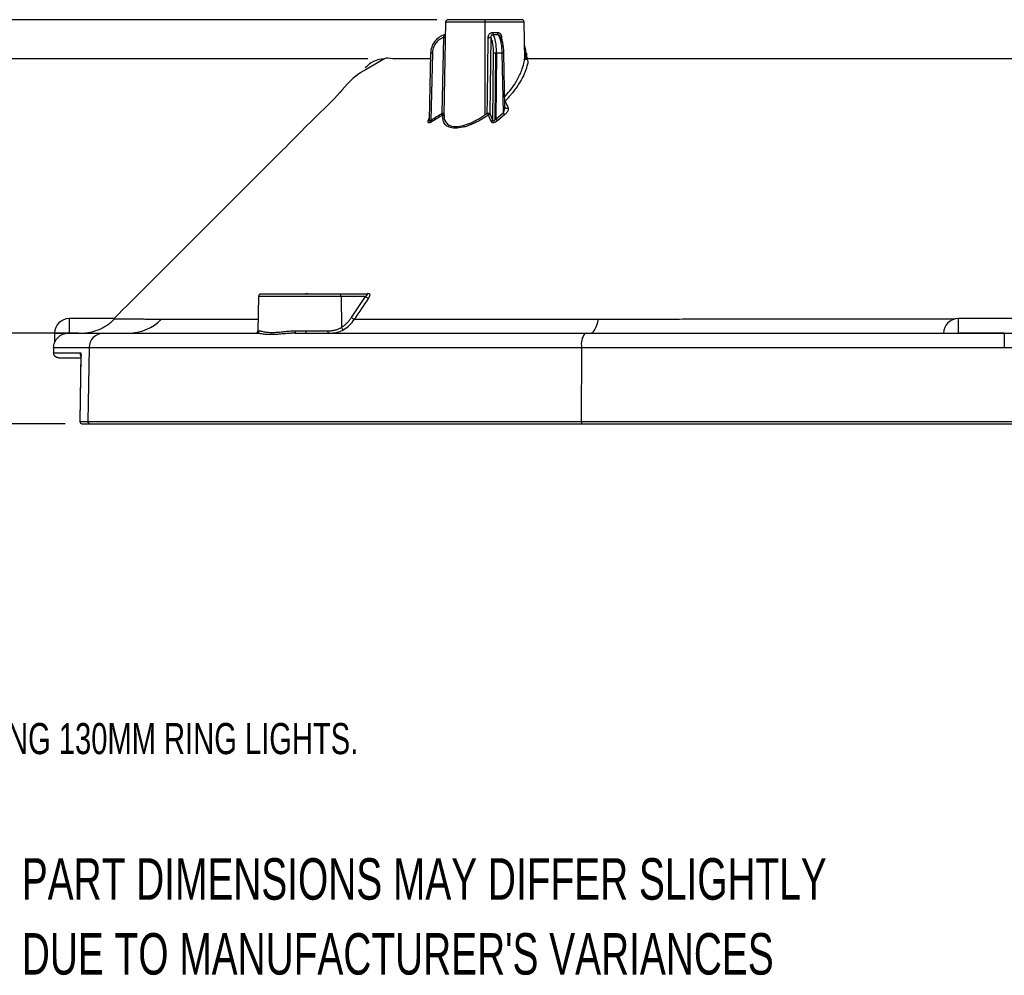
# Model space of a CAD drawing. Header units: millimetres. Extents: x 6 to 1356, y 6 to 988.
# Tile 2 of 23: x 275 to 526, y 37 to 281. Entities that reach past the tile are written whole.
import ezdxf

# ---------------------------------------------------------------- set-up
doc = ezdxf.new("R2010")
doc.units = ezdxf.units.MM
doc.header["$LTSCALE"] = 5
doc.layers.add('DIMENSIONS', color=140, linetype='Continuous', lineweight=25)
doc.layers.add('TEXT', color=140, linetype='Continuous', lineweight=25)
doc.styles.add('SLDTEXTSTYLE0', font='TXT', dxfattribs={"width": 0.7})
doc.dimstyles.new('SLDDIMSTYLE0', dxfattribs={"dimtxt": 10.790039, "dimasz": 16.51, "dimexe": 0, "dimexo": 0.0625, "dimgap": 2.69751, "dimtad": 0, "dimtih": 1, "dimtoh": 1, "dimlfac": 0.4, "dimrnd": 1e-09, "dimzin": 12, "dimdsep": 46, "dimtxsty": 'SLDTEXTSTYLE0', "dimsah": 1, "dimcen": 0.09, "dimadec": 0, "dimazin": 3, "dimtfac": 1, "dimtmove": 0, "dimatfit": 0, "dimfxl": 0, "dimfrac": 2, "dimtolj": 1, "dimtzin": 12, "dimarcsym": 0})
doc.dimstyles.new('SLDDIMSTYLE1', dxfattribs={"dimtxt": 10.790039, "dimasz": 16.51, "dimexe": 0, "dimexo": 0.0625, "dimgap": 2.69751, "dimtad": 0, "dimtih": 1, "dimtoh": 1, "dimlfac": 0.4, "dimrnd": 1e-09, "dimzin": 12, "dimdsep": 46, "dimtxsty": 'SLDTEXTSTYLE0', "dimsah": 1, "dimcen": 0.09, "dimadec": 0, "dimazin": 3, "dimtfac": 1, "dimtofl": 0, "dimtmove": 0, "dimatfit": 3, "dimfxl": 0, "dimfrac": 2, "dimtolj": 1, "dimtzin": 12, "dimarcsym": 0})

# ---------------------------------------------------------------- blocks, each defined once
blk = doc.blocks.new('SW_NOTE_0_2')
at = {"layer": 'TEXT', "color": 0, "char_height": 10.5833, "attachment_point": 1, "style": 'SLDTEXTSTYLE0'}
for s, insert in [('PART DIMENSIONS MAY DIFFER SLIGHTLY', (0, 13.64)), ("DUE TO MANUFACTURER'S VARIANCES", (0, -5.47))]:
    blk.add_mtext(s, dxfattribs=dict(at, insert=insert))
blk = doc.blocks.new('_D')
at = {"layer": 'DIMENSIONS'}
for p, q in [((260.31, 200.78), (260.31, 232.53)), ((290.04, 200.78), (244.43, 200.78)), ((286.68, 177.65), (244.43, 177.65)), ((260.31, 136.76), (260.31, 177.65)), ((190.38, 136.76), (186.76, 136.76)), ((186.76, 136.76), (186.76, 119.61)), ((222.45, 136.76), (226.07, 136.76)), ((226.07, 136.76), (226.07, 119.61)), ((241.9, 136.76), (260.31, 136.76)), ((186.76, 119.61), (190.38, 119.61)), ((226.07, 119.61), (222.45, 119.61))]:
    blk.add_line(p, q, dxfattribs=at)
for points in [[(260.31, 200.78), (262.85, 217.29), (257.77, 217.29)], [(260.31, 177.65), (257.77, 161.14), (262.85, 161.14)]]:
    blk.add_solid(points, dxfattribs=at)
at = {"layer": 'DIMENSIONS', "char_height": 10.583, "attachment_point": 1, "style": 'SLDTEXTSTYLE0'}
for s, insert in [('9.3', (194.87, 152.82)), ('0.36', (190.38, 133.25))]:
    blk.add_mtext(s, dxfattribs=dict(at, insert=insert))
blk = doc.blocks.new('_D_1')
at = {"layer": 'DIMENSIONS'}
for p, q in [((363.86, 270.78), (187.81, 270.78)), ((203.68, 270.78), (203.68, 243.79)), ((187.65, 224.23), (184.03, 224.23)), ((184.03, 224.23), (184.03, 207.08)), ((219.72, 224.23), (223.34, 224.23)), ((223.34, 224.23), (223.34, 207.08)), ((184.03, 207.08), (187.65, 207.08)), ((223.34, 207.08), (219.72, 207.08)), ((203.68, 177.65), (203.68, 204.66)), ((286.68, 177.65), (187.81, 177.65))]:
    blk.add_line(p, q, dxfattribs=at)
for points in [[(203.68, 270.78), (201.14, 254.27), (206.22, 254.27)], [(203.68, 177.65), (206.22, 194.16), (201.14, 194.16)]]:
    blk.add_solid(points, dxfattribs=at)
at = {"layer": 'DIMENSIONS', "char_height": 10.583, "attachment_point": 1, "style": 'SLDTEXTSTYLE0'}
for s, insert in [('37.3', (187.65, 240.28)), ('1.47', (187.65, 220.72))]:
    blk.add_mtext(s, dxfattribs=dict(at, insert=insert))
blk = doc.blocks.new('_D_2')
at = {"layer": 'DIMENSIONS'}
for p, q in [((381.42, 280.78), (127.81, 280.78)), ((143.68, 280.78), (143.68, 247.91)), ((127.65, 228.35), (124.03, 228.35)), ((124.03, 228.35), (124.03, 211.2)), ((159.72, 228.35), (163.34, 228.35)), ((163.34, 228.35), (163.34, 211.2)), ((124.03, 211.2), (127.65, 211.2)), ((163.34, 211.2), (159.72, 211.2)), ((143.68, 177.65), (143.68, 208.78)), ((286.68, 177.65), (127.81, 177.65))]:
    blk.add_line(p, q, dxfattribs=at)
for points in [[(143.68, 280.78), (141.14, 264.27), (146.22, 264.27)], [(143.68, 177.65), (146.22, 194.16), (141.14, 194.16)]]:
    blk.add_solid(points, dxfattribs=at)
at = {"layer": 'DIMENSIONS', "char_height": 10.583, "attachment_point": 1, "style": 'SLDTEXTSTYLE0'}
for s, insert in [('41.3', (127.65, 244.41)), ('1.62', (127.65, 224.84))]:
    blk.add_mtext(s, dxfattribs=dict(at, insert=insert))

msp = doc.modelspace()

# ---------------------------------------------------------------- linework, layer by layer
for p, q in [((383.695, 280.165), (383.282, 256.492)), ((393.705, 280.165), (383.695, 280.165)), ((393.705, 280.779), (393.705, 280.165)), ((393.705, 280.165), (393.705, 256.46)), ((403.716, 280.165), (393.705, 280.165)), ((403.881, 270.712), (403.716, 280.165)), ((382.844, 256.893), (383.202, 276.267)), ((395.212, 276.267), (394.958, 256.893)), ((397.991, 276.267), (398.005, 275.516)), ((379.857, 272.203), (379.493, 255.188)), ((380.32, 272.2), (379.956, 255.166)), ((395.701, 255.166), (395.911, 272.2)), ((396.304, 255.188), (396.514, 272.203)), ((396.676, 272.2), (396.469, 255.425)), ((398.047, 272.2), (398.372, 256.987)), ((398.803, 258.461), (398.51, 272.203)), ((403.869, 271.393), (404.215, 271.393)), ((404.195, 272.2), (404.378, 272.205)), ((404.215, 271.393), (404.195, 272.2)), ((404.398, 271.381), (404.378, 272.205)), ((367.963, 270.71), (363.451, 268.066)), ((403.815, 270.711), (403.825, 270.831)), ((383.323, 256.492), (383.342, 256.055)), ((396.469, 255.425), (398.372, 256.987)), ((398.799, 256.553), (396.9, 254.991)), ((398.813, 258.457), (398.811, 258.456)), ((379.262, 254.991), (379.504, 255.689)), ((335.989, 210.165), (335.835, 201.393)), ((357.013, 210.165), (335.989, 210.165)), ((356.551, 210.779), (336.613, 210.779)), ((363.622, 210.779), (356.551, 210.779)), ((357.013, 210.165), (357.116, 202.266)), ((363.272, 210.165), (357.013, 210.165)), ((359.681, 204.806), (363.272, 210.165)), ((287.705, 204.529), (287.705, 200.779)), ((299.292, 204.529), (287.705, 204.529)), ((514.455, 204.529), (514.455, 200.775)), ((537.955, 204.529), (514.455, 204.529)), ((335.835, 201.393), (336.128, 201.393)), ((345.41, 201.393), (348.071, 201.393)), ((348.071, 201.393), (348.071, 200.779)), ((348.071, 201.393), (353.679, 201.393)), ((283.955, 200.779), (287.455, 200.779)), ((283.955, 200.779), (283.955, 198.375)), ((296.392, 200.779), (335.518, 200.779)), ((345.275, 200.779), (419.239, 200.779)), ((419.239, 200.779), (513.022, 200.779)), ((514.455, 200.775), (526.205, 200.775)), ((526.205, 200.778), (526.205, 197.095)), ((283.705, 197.029), (283.705, 195.801)), ((283.706, 197.095), (292.741, 197.095)), ((292.741, 197.095), (292.421, 178.29)), ((292.741, 197.095), (418.386, 197.095)), ((418.386, 197.095), (418.311, 178.29)), ((418.386, 197.095), (526.205, 197.095)), ((526.205, 197.095), (634.025, 197.095)), ((283.705, 195.801), (290.685, 195.801)), ((283.705, 195.779), (290.676, 195.779)), ((290.66, 194.952), (290.384, 178.291)), ((290.685, 195.801), (290.396, 178.29)), ((290.685, 195.801), (290.737, 194.951)), ((290.384, 178.29), (290.382, 178.182)), ((290.395, 178.279), (292.421, 178.279)), ((290.396, 178.29), (292.421, 178.29)), ((292.421, 178.29), (418.311, 178.29)), ((292.421, 178.279), (418.311, 178.279)), ((418.311, 178.29), (634.1, 178.29)), ((418.311, 178.279), (634.1, 178.279))]:
    msp.add_line(p, q)
at = {"flags": 128}
for points in [[(420.68, 200.779), (420.961, 200.838), (421.24, 201.016), (421.513, 201.31), (421.779, 201.718), (422.034, 202.235), (422.276, 202.858), (422.503, 203.579), (422.712, 204.392)], [(353.965, 200.779), (353.91, 200.791), (353.857, 200.826), (353.808, 200.882), (353.765, 200.958), (353.729, 201.051), (353.702, 201.157), (353.685, 201.273), (353.679, 201.393)]]:
    msp.add_lwpolyline(points, dxfattribs=at)
for centre, radius, start, end in [((384.32, 280.154), 0.625, 90, 179), ((403.091, 280.154), 0.625, 1, 90), ((383.235, 277.51), 0.61, 286.21297, 311.72492), ((397.086, 277.416), 1.378, 175.91949, 200.92603), ((397.836, 277.435), 0.943, 175.17959, 212.80961), ((383.524, 292.689), 16.426, 268.87702, 270.35943), ((394.884, 291.275), 15.012, 268.74739, 271.25261), ((397.713, 288.587), 12.324, 269.67561, 271.28842), ((380.044, 263.82), 8.385, 88.11432, 91.27936), ((396.262, 260.1), 12.105, 88.80395, 91.66125), ((396.166, 243.845), 28.36, 88.96859, 89.29539), ((398.328, 262.826), 9.378, 88.88825, 91.71806), ((404.765, 271.323), 0.554, 172.69985, 258.77449), ((400.055, 258.215), 2.084, 216.09752, 232.90519), ((399.319, 258.762), 0.588, 208.62544, 303.85354), ((379.116, 255.386), 0.421, 290.33959, 334.27015), ((378.697, 254.391), 1.478, 13.3235, 31.62449), ((395.079, 255.294), 0.635, 297.50166, 348.31296), ((398.145, 256.657), 2.08, 216.31031, 233.23109), ((336.613, 210.154), 0.625, 90, 179), ((348.135, 211.204), 0.425, 271.97824, 324.74767), ((356.458, 210.228), 0.559, 353.56888, 80.40595), ((364.109, 210.744), 1.018, 214.67729, 264.84569), ((363.598, 211.133), 0.355, 273.75368, 330.57595), ((287.705, 200.779), 3.75, 90, 180), ((302.668, 212.776), 11.997, 270.13899, 315.6677), ((360.517, 205.385), 1.017, 214.67532, 264.86138), ((514.455, 200.779), 3.75, 90, 180), ((335.211, 201.404), 0.625, 270, 359), ((335.511, 201.396), 0.617, 270.68589, 359.70136), ((344.606, 201.249), 0.817, 324.89553, 10.15307), ((357.84, 202.433), 0.743, 192.98245, 261.50066), ((296.441, 197.08), 3.7, 90.75455, 179.76972), ((423.053, 197.955), 4.746, 143.47467, 190.44089), ((291.034, 178.279), 0.639, 179.02198, 180), ((291.014, 178.272), 0.618, 179.37042, 269.35627), ((293.063, 178.279), 0.642, 179.02625, 180), ((293.038, 178.271), 0.617, 179.24806, 269.22779), ((419.104, 178.131), 0.807, 169.41901, 216.22915), ((421.056, 178.279), 2.745, 179.77235, 180.00001)]:
    msp.add_arc(centre, radius, start, end)
for points, knots in [([(393.705, 280.779), (392.477, 280.779), (391.249, 280.779), (388.979, 280.779), (387.937, 280.779), (386.2, 280.779), (385.504, 280.779), (384.564, 280.779), (384.32, 280.779), (384.32, 280.779)], [0, 0, 0, 0, 0.25, 0.25, 0.5, 0.5, 0.75, 0.75, 1, 1, 1, 1]), ([(403.091, 280.779), (403.091, 280.779), (402.847, 280.779), (401.907, 280.779), (401.211, 280.779), (399.474, 280.779), (398.432, 280.779), (396.162, 280.779), (394.934, 280.779), (393.705, 280.779)], [0, 0, 0, 0, 0.25, 0.25, 0.5, 0.5, 0.75, 0.75, 1, 1, 1, 1]), ([(383.405, 276.924), (382.415, 276.633), (381.522, 276.009), (380.573, 274.739), (380.326, 274.27), (379.981, 273.259), (379.889, 272.737), (379.878, 272.2)], [0, 0, 0, 0, 0.5, 0.5, 0.75, 0.75, 1, 1, 1, 1]), ([(383.202, 276.267), (383.214, 276.309), (383.237, 276.393), (383.268, 276.516), (383.296, 276.63), (383.328, 276.761), (383.362, 276.895), (383.39, 276.914), (383.405, 276.924)], [0, 0, 0, 0, 0.1298219, 0.2572262, 0.3814831, 0.5016946, 0.7399516, 1, 1, 1, 1]), ([(383.579, 276.98), (383.554, 276.968), (383.502, 276.944), (383.423, 276.921), (383.383, 276.91)], [0, 0, 0, 0, 0.4895855, 1, 1, 1, 1]), ([(383.645, 276.988), (383.642, 276.991), (383.631, 277.005), (383.61, 276.993), (383.58, 276.98), (383.579, 276.98)], [0, 0, 0, 0, 0.25165764, 0.97995789, 1, 1, 1, 1]), ([(394.556, 276.267), (394.558, 276.32), (394.563, 276.426), (394.592, 276.583), (394.646, 276.76), (394.736, 276.951), (394.876, 277.142), (395.05, 277.302), (395.255, 277.421), (395.478, 277.501), (395.634, 277.51), (395.711, 277.514)], [0, 0, 0, 0, 0.0843829, 0.1676663, 0.2509454, 0.3767821, 0.5000004, 0.624534, 0.7497022, 0.8758287, 1, 1, 1, 1]), ([(395.798, 276.924), (395.763, 276.923), (395.693, 276.92), (395.591, 276.893), (395.499, 276.85), (395.42, 276.794), (395.317, 276.693), (395.22, 276.515), (395.215, 276.351), (395.212, 276.267)], [0, 0, 0, 0, 0.1059737, 0.2107306, 0.3125707, 0.4100445, 0.5021254, 0.7445087, 1, 1, 1, 1]), ([(396.676, 272.2), (396.681, 272.737), (396.663, 273.259), (396.585, 274.27), (396.526, 274.739), (396.29, 276.009), (396.059, 276.633), (395.798, 276.924)], [0, 0, 0, 0, 0.25, 0.25, 0.5, 0.5, 1, 1, 1, 1]), ([(396.896, 277.514), (396.946, 277.513), (397.045, 277.509), (397.192, 277.474), (397.354, 277.409), (397.526, 277.302), (397.689, 277.143), (397.82, 276.952), (397.913, 276.737), (397.976, 276.506), (397.986, 276.347), (397.991, 276.267)], [0, 0, 0, 0, 0.08277858, 0.165686, 0.25048372, 0.37523138, 0.4995784, 0.62236141, 0.74863284, 0.87382483, 1, 1, 1, 1]), ([(397.043, 276.924), (397.312, 276.633), (397.559, 276.009), (397.829, 274.739), (397.901, 274.27), (398.006, 273.259), (398.037, 272.737), (398.047, 272.2)], [0, 0, 0, 0, 0.5, 0.5, 0.75, 0.75, 1, 1, 1, 1]), ([(397.595, 276.516), (397.578, 276.554), (397.545, 276.63), (397.449, 276.761), (397.285, 276.895), (397.126, 276.914), (397.043, 276.924)], [0, 0, 0, 0, 0.1672878, 0.329129, 0.6498956, 1, 1, 1, 1]), ([(397.653, 276.267), (397.647, 276.309), (397.637, 276.393), (397.609, 276.475), (397.595, 276.516)], [0, 0, 0, 0, 0.5046996, 1, 1, 1, 1]), ([(383.202, 276.267), (383.1, 276.228), (382.897, 276.152), (382.604, 276.006), (382.321, 275.839), (381.962, 275.586), (381.549, 275.22), (381.127, 274.709), (380.783, 274.138), (380.53, 273.52), (380.362, 272.869), (380.334, 272.423), (380.32, 272.2)], [0, 0, 0, 0, 0.0626073, 0.1250634, 0.1877428, 0.2510162, 0.3759839, 0.5008069, 0.6253766, 0.7504578, 0.8751019, 1, 1, 1, 1]), ([(395.911, 272.2), (395.912, 272.312), (395.913, 272.534), (395.907, 272.866), (395.895, 273.193), (395.869, 273.621), (395.822, 274.137), (395.74, 274.708), (395.636, 275.22), (395.511, 275.657), (395.37, 276.022), (395.265, 276.185), (395.212, 276.267)], [0, 0, 0, 0, 0.062522, 0.1247384, 0.1870156, 0.2497191, 0.3743008, 0.4993708, 0.6236952, 0.7491623, 0.8747782, 1, 1, 1, 1]), ([(397.653, 276.267), (397.68, 276.228), (397.736, 276.152), (397.817, 276.006), (397.895, 275.839), (397.995, 275.586), (398.112, 275.22), (398.233, 274.709), (398.334, 274.138), (398.411, 273.52), (398.467, 272.869), (398.481, 272.423), (398.488, 272.2)], [0, 0, 0, 0, 0.0626073, 0.1250634, 0.1877428, 0.2510162, 0.3759839, 0.5008069, 0.6253766, 0.7504578, 0.8751019, 1, 1, 1, 1]), ([(404.195, 272.2), (404.167, 272.743), (404.131, 273.446), (403.878, 274.041), (403.821, 274.176)], [0, 0, 0, 0, 0.7723549, 1, 1, 1, 1]), ([(404.195, 272.2), (404.168, 272.653), (404.129, 273.304), (403.895, 273.863), (403.823, 274.034)], [0, 0, 0, 0, 0.69494435, 1, 1, 1, 1]), ([(404.215, 271.393), (404.242, 271.392), (404.297, 271.391), (404.354, 271.39), (404.391, 271.389), (404.396, 271.389), (404.398, 271.389)], [0, 0, 0, 0, 0.2500668, 0.5000764, 0.7500477, 1, 1, 1, 1]), ([(405.023, 270.779), (404.946, 270.787), (404.826, 270.8), (404.683, 270.875), (404.583, 270.954), (404.503, 271.051), (404.424, 271.193), (404.408, 271.311), (404.398, 271.389)], [0, 0, 0, 0, 0.2397949, 0.3685777, 0.5, 0.6314223, 0.7602051, 1, 1, 1, 1]), ([(367.963, 270.71), (367.757, 270.708), (366.625, 270.698), (364.842, 270.037), (363.689, 268.937), (363.209, 268.479)], [0, 0, 0, 0, 0.1146029, 0.6311245, 1, 1, 1, 1]), ([(370.211, 270.77), (369.447, 270.941), (368.643, 271.12), (367.995, 270.729), (367.963, 270.71)], [0, 0, 0, 0, 0.9505929, 1, 1, 1, 1]), ([(379.826, 270.779), (379.539, 270.779), (378.394, 270.779), (376.425, 270.779), (373.986, 270.779), (371.925, 270.779), (370.49, 270.779), (370.305, 270.779), (370.211, 270.779)], [0, 0, 0, 0, 0.0443483, 0.1770346, 0.3603102, 0.562227, 0.7781682, 1, 1, 1, 1]), ([(398.749, 261.016), (399.672, 262.114), (400.941, 263.626), (402.356, 266.073), (403.213, 267.994), (403.807, 270.018), (403.813, 270.513), (403.815, 270.711)], [0, 0, 0, 0, 0.3180668, 0.4375419, 0.6910702, 0.8770267, 1, 1, 1, 1]), ([(648.531, 270.779), (647.847, 270.779), (644.52, 270.779), (638.024, 270.779), (629.269, 270.779), (620.262, 270.779), (610.391, 270.779), (600.042, 270.779), (586.886, 270.779), (570.94, 270.779), (552.427, 270.779), (533.35, 270.779), (513.529, 270.779), (492.848, 270.779), (475.001, 270.779), (460.47, 270.779), (449.425, 270.779), (439.082, 270.779), (430.829, 270.779), (424.605, 270.779), (420.005, 270.779), (415.508, 270.779), (410.915, 270.779), (406.955, 270.779), (404.672, 270.779), (403.88, 270.779)], [0, 0, 0, 0, 0.01145615, 0.0557132, 0.09188497, 0.12937772, 0.16931537, 0.21069565, 0.25307806, 0.32561317, 0.39878233, 0.4700092, 0.54829129, 0.62985075, 0.71160401, 0.7579547, 0.80173, 0.84311666, 0.88152736, 0.90211881, 0.92210404, 0.94167245, 0.9629916, 0.98715846, 1, 1, 1, 1]), ([(403.881, 270.741), (403.993, 270.736), (404.385, 270.718), (404.664, 270.475), (404.698, 269.824), (404.473, 268.995), (404.36, 268.582)], [0, 0, 0, 0, 0.12023302, 0.41779521, 0.71011923, 1, 1, 1, 1]), ([(363.451, 268.066), (362.81, 267.717), (359.869, 266.112), (356.179, 261.247), (350.466, 255.949), (344.983, 250.354), (339.438, 244.838), (324.166, 229.549), (310.728, 216.117), (299.134, 204.529)], [0, 0, 0, 0, 0.0241107, 0.1105819, 0.1970531, 0.2835243, 0.3699955, 0.4564667, 1, 1, 1, 1]), ([(404.36, 268.582), (404.338, 268.508), (404.286, 268.334), (404.165, 267.983), (403.934, 267.353), (403.545, 266.464), (402.983, 265.382), (402.33, 264.296), (401.588, 263.207), (400.855, 262.246), (400.159, 261.411), (399.529, 260.703), (399.081, 260.24), (398.857, 260.008)], [0, 0, 0, 0, 0.0266254, 0.0627673, 0.1252639, 0.2498386, 0.3736189, 0.4998009, 0.6241459, 0.7495342, 0.8332549, 0.9166683, 1, 1, 1, 1]), ([(398.372, 256.987), (398.396, 257.029), (398.448, 257.117), (398.519, 257.262), (398.584, 257.413), (398.658, 257.616), (398.726, 257.847), (398.776, 258.091), (398.802, 258.316), (398.809, 258.519), (398.787, 258.65), (398.777, 258.708)], [0, 0, 0, 0, 0.074126, 0.1574554, 0.2500678, 0.3338254, 0.5003572, 0.6420408, 0.750132, 0.8883818, 1, 1, 1, 1]), ([(398.857, 260.008), (398.988, 259.724), (399.252, 259.151), (399.515, 258.568), (399.647, 258.274)], [0, 0, 0, 0, 0.4969143, 1, 1, 1, 1]), ([(379.956, 255.166), (380.439, 255.458), (381.399, 256.04), (382.365, 256.61), (382.844, 256.893)], [0, 0, 0, 0, 0.5031475, 1, 1, 1, 1]), ([(383.017, 256.459), (382.538, 256.175), (381.575, 255.605), (380.617, 255.024), (380.135, 254.731)], [0, 0, 0, 0, 0.4970026, 1, 1, 1, 1]), ([(382.844, 256.893), (382.861, 256.863), (382.892, 256.804), (382.931, 256.722), (382.969, 256.632), (383.002, 256.538), (383.012, 256.485), (383.017, 256.459)], [0, 0, 0, 0, 0.1788391, 0.3453814, 0.5003189, 0.7554222, 1, 1, 1, 1]), ([(382.844, 256.893), (382.972, 256.891), (383.103, 256.89), (383.276, 256.89), (383.314, 256.891), (383.307, 256.893)], [0, 0, 0, 0, 0.5, 0.5, 1, 1, 1, 1]), ([(394.637, 256.459), (394.495, 256.362), (394.213, 256.169), (393.784, 255.891), (393.357, 255.624), (392.929, 255.369), (392.273, 254.996), (391.391, 254.536), (390.274, 254.035), (389.177, 253.628), (387.744, 253.22), (386.087, 253.003), (384.784, 253.225), (384.009, 253.633), (383.563, 254.042), (383.244, 254.544), (383.073, 255.054), (382.999, 255.543), (382.979, 255.984), (383.005, 256.3), (383.017, 256.459)], [0, 0, 0, 0, 0.0257159, 0.0510908, 0.0761571, 0.1009483, 0.1254987, 0.1891301, 0.2507911, 0.3139402, 0.3754869, 0.500976, 0.6252509, 0.6869489, 0.750302, 0.811841, 0.8753705, 0.9161349, 0.9576276, 1, 1, 1, 1]), ([(383.017, 256.459), (383.053, 256.479), (383.117, 256.515), (383.186, 256.58), (383.248, 256.66), (383.287, 256.743), (383.303, 256.819), (383.307, 256.861), (383.307, 256.883), (383.307, 256.893)], [0, 0, 0, 0, 0.2053604, 0.3720752, 0.5000743, 0.7538966, 0.8784331, 0.9396485, 1, 1, 1, 1]), ([(383.342, 256.055), (383.342, 255.885), (383.343, 255.303), (383.749, 254.499), (384.613, 253.764), (385.979, 253.455), (387.718, 253.613), (389.669, 254.217), (391.723, 255.179), (393.023, 256.019), (393.705, 256.46)], [0, 0, 0, 0, 0.0539279, 0.1840852, 0.3232054, 0.4547153, 0.5876256, 0.7260048, 0.8562537, 1, 1, 1, 1]), ([(393.705, 256.46), (393.807, 256.53), (394.013, 256.673), (394.215, 256.819), (394.317, 256.893)], [0, 0, 0, 0, 0.4959154, 1, 1, 1, 1]), ([(394.317, 256.893), (394.332, 256.872), (394.362, 256.828), (394.423, 256.743), (394.498, 256.638), (394.578, 256.531), (394.619, 256.482), (394.637, 256.459)], [0, 0, 0, 0, 0.1231552, 0.2462346, 0.5002523, 0.7669328, 1, 1, 1, 1]), ([(394.317, 256.893), (394.449, 256.891), (394.6, 256.89), (394.84, 256.89), (394.924, 256.891), (394.958, 256.893)], [0, 0, 0, 0, 0.5, 0.5, 1, 1, 1, 1]), ([(394.637, 256.459), (394.67, 256.48), (394.73, 256.518), (394.8, 256.584), (394.867, 256.664), (394.915, 256.749), (394.946, 256.833), (394.954, 256.875), (394.958, 256.893)], [0, 0, 0, 0, 0.1966562, 0.36336453, 0.50009874, 0.75333341, 0.88936684, 1, 1, 1, 1]), ([(395.372, 254.731), (395.249, 255.024), (395.005, 255.605), (394.76, 256.175), (394.637, 256.459)], [0, 0, 0, 0, 0.5029973, 1, 1, 1, 1]), ([(394.958, 256.893), (395.081, 256.61), (395.33, 256.04), (395.576, 255.458), (395.701, 255.166)], [0, 0, 0, 0, 0.4968525, 1, 1, 1, 1]), ([(399.647, 258.274), (399.657, 258.247), (399.679, 258.191), (399.693, 258.098), (399.695, 257.996), (399.68, 257.856), (399.633, 257.671), (399.536, 257.444), (399.403, 257.213), (399.235, 256.983), (399.037, 256.76), (398.877, 256.621), (398.799, 256.553)], [0, 0, 0, 0, 0.0597486, 0.12096, 0.1842076, 0.2500118, 0.3728822, 0.4993967, 0.6259207, 0.7497093, 0.8764385, 1, 1, 1, 1]), ([(380.135, 254.731), (380.083, 254.701), (379.982, 254.641), (379.833, 254.571), (379.669, 254.511), (379.496, 254.476), (379.347, 254.497), (379.25, 254.57), (379.21, 254.683), (379.213, 254.826), (379.245, 254.935), (379.262, 254.991)], [0, 0, 0, 0, 0.08738858, 0.17007071, 0.25007908, 0.37510701, 0.49935044, 0.62029243, 0.7494187, 0.87075975, 1, 1, 1, 1]), ([(379.519, 255.425), (379.512, 255.382), (379.499, 255.301), (379.495, 255.224), (379.493, 255.188)], [0, 0, 0, 0, 0.5327138, 1, 1, 1, 1]), ([(379.493, 255.188), (379.494, 255.149), (379.495, 255.076), (379.517, 254.989), (379.555, 254.934), (379.63, 254.902), (379.783, 254.97), (379.893, 255.094), (379.956, 255.166)], [0, 0, 0, 0, 0.15600467, 0.28830755, 0.40114175, 0.50124161, 0.71291251, 1, 1, 1, 1]), ([(396.9, 254.991), (396.853, 254.953), (396.76, 254.879), (396.613, 254.778), (396.434, 254.672), (396.223, 254.571), (395.981, 254.498), (395.758, 254.476), (395.578, 254.515), (395.443, 254.6), (395.396, 254.687), (395.372, 254.731)], [0, 0, 0, 0, 0.0868521, 0.1697581, 0.2497688, 0.3785718, 0.4995887, 0.6239776, 0.7495828, 0.8704831, 1, 1, 1, 1]), ([(395.701, 255.166), (395.71, 255.127), (395.728, 255.056), (395.779, 254.974), (395.843, 254.925), (395.95, 254.905), (396.129, 254.989), (396.24, 255.115), (396.304, 255.188)], [0, 0, 0, 0, 0.1557522, 0.287353, 0.3998881, 0.5013522, 0.7120686, 1, 1, 1, 1]), ([(396.304, 255.188), (396.332, 255.224), (396.391, 255.301), (396.442, 255.382), (396.469, 255.425)], [0, 0, 0, 0, 0.4672912, 1, 1, 1, 1]), ([(347.937, 210.779), (347.967, 210.796), (348.079, 210.862), (348.275, 210.936), (348.414, 210.951), (348.483, 210.959)], [0, 0, 0, 0, 0.1526209, 0.5775153, 1, 1, 1, 1]), ([(363.272, 210.165), (363.321, 210.203), (363.413, 210.273), (363.522, 210.37), (363.604, 210.45), (363.674, 210.529), (363.727, 210.607), (363.756, 210.681), (363.748, 210.735), (363.707, 210.772), (363.649, 210.777), (363.622, 210.779)], [0, 0, 0, 0, 0.1579732, 0.2938864, 0.4077834, 0.4997411, 0.6367359, 0.7495084, 0.8466489, 0.9278667, 1, 1, 1, 1]), ([(363.907, 210.959), (363.943, 210.957), (364.014, 210.953), (364.104, 210.928), (364.181, 210.887), (364.259, 210.815), (364.32, 210.696), (364.341, 210.474), (364.269, 210.147), (364.103, 209.873), (364.017, 209.73)], [0, 0, 0, 0, 0.0620775, 0.1235305, 0.1859256, 0.2507594, 0.3713266, 0.5012052, 0.7416195, 1, 1, 1, 1]), ([(290.476, 200.779), (291.383, 200.779), (292.276, 200.877), (294.031, 201.262), (294.899, 201.553), (296.114, 202.116), (296.51, 202.327), (297.257, 202.779), (297.606, 203.018), (298.245, 203.506), (298.525, 203.747), (298.975, 204.168), (299.139, 204.341), (299.224, 204.439)], [0, 0, 0, 0, 0.25, 0.25, 0.5, 0.5, 0.625, 0.625, 0.75, 0.75, 0.875, 0.875, 1, 1, 1, 1]), ([(299.224, 204.439), (299.258, 204.439), (299.327, 204.438), (299.465, 204.438), (299.633, 204.437), (299.836, 204.435), (300.074, 204.434), (300.353, 204.433), (300.675, 204.431), (301.043, 204.429), (301.462, 204.427), (301.935, 204.425), (302.467, 204.422), (303.063, 204.42), (303.731, 204.417), (304.479, 204.414), (305.313, 204.411), (306.245, 204.407), (307.286, 204.404), (308.456, 204.4), (309.769, 204.396), (310.746, 204.394), (311.25, 204.392)], [0, 0, 0, 0, 0.0359975, 0.0730866, 0.1112911, 0.1506427, 0.1911774, 0.2329314, 0.2759483, 0.3202798, 0.365987, 0.4131403, 0.461828, 0.512175, 0.5643293, 0.6184576, 0.6747475, 0.7334165, 0.7947907, 0.8592829, 0.927436, 1, 1, 1, 1]), ([(311.25, 204.392), (312.232, 204.39), (314.201, 204.387), (318.273, 204.381), (323.116, 204.377), (328.882, 204.374), (333.173, 204.372), (335.736, 204.372), (335.887, 204.372)], [0, 0, 0, 0, 0.1967729, 0.3944774, 0.5920343, 0.790034, 0.9876178, 1, 1, 1, 1]), ([(357.116, 202.266), (357.223, 202.333), (357.436, 202.468), (357.747, 202.694), (358.049, 202.939), (358.343, 203.202), (358.628, 203.485), (358.905, 203.786), (359.173, 204.107), (359.433, 204.445), (359.598, 204.685), (359.681, 204.806)], [0, 0, 0, 0, 0.1121177, 0.2234892, 0.3343237, 0.4448335, 0.5552325, 0.6657355, 0.7765568, 0.8879085, 1, 1, 1, 1]), ([(360.426, 204.371), (360.896, 204.371), (361.835, 204.371), (363.262, 204.371), (364.702, 204.372), (366.155, 204.372), (367.621, 204.372), (369.099, 204.372), (370.588, 204.372), (372.089, 204.373), (373.601, 204.373), (375.122, 204.373), (376.653, 204.374), (378.192, 204.374), (379.74, 204.374), (381.296, 204.375), (382.858, 204.375), (384.427, 204.375), (386.002, 204.376), (387.582, 204.376), (389.166, 204.377), (390.755, 204.377), (392.348, 204.378), (393.944, 204.379), (395.543, 204.379), (397.144, 204.38), (398.747, 204.38), (400.351, 204.381), (401.956, 204.382), (403.562, 204.382), (405.167, 204.383), (406.771, 204.384), (408.375, 204.385), (409.977, 204.385), (411.578, 204.386), (413.176, 204.387), (414.773, 204.388), (416.367, 204.389), (417.957, 204.39), (419.545, 204.391), (421.129, 204.391), (422.185, 204.392), (422.712, 204.392)], [0, 0, 0, 0, 0.0261224, 0.0522458, 0.0783639, 0.1044707, 0.1305599, 0.1566254, 0.1826625, 0.2086671, 0.234635, 0.2605616, 0.2864425, 0.312273, 0.3380482, 0.3637632, 0.3894129, 0.4149921, 0.4404955, 0.4659183, 0.4912577, 0.5165118, 0.5416781, 0.5667544, 0.591738, 0.6166262, 0.6414163, 0.6661051, 0.6906897, 0.7151667, 0.7395329, 0.7637861, 0.7879262, 0.8119527, 0.8358652, 0.8596632, 0.8833459, 0.9069127, 0.9303626, 0.9536946, 0.9769075, 1, 1, 1, 1]), ([(422.712, 204.392), (423.826, 204.393), (426.028, 204.394), (429.302, 204.396), (432.513, 204.398), (435.668, 204.4), (438.772, 204.402), (441.833, 204.404), (444.854, 204.406), (447.84, 204.408), (450.794, 204.409), (453.721, 204.411), (456.622, 204.413), (459.502, 204.414), (462.36, 204.416), (465.201, 204.417), (470.661, 204.42), (478.724, 204.425), (486.814, 204.43), (492.601, 204.434), (496.444, 204.435), (501.275, 204.437), (507.116, 204.438), (511.349, 204.439), (513.639, 204.439)], [0, 0, 0, 0, 0.0373506, 0.0738522, 0.1095891, 0.1446455, 0.1791044, 0.2130314, 0.2464769, 0.2794905, 0.3121218, 0.3444155, 0.3764008, 0.4081042, 0.439552, 0.4707704, 0.5017858, 0.6194836, 0.7358826, 0.7671389, 0.8090515, 0.8616841, 0.9252075, 1, 1, 1, 1]), ([(336.128, 201.393), (336.158, 201.392), (336.219, 201.39), (336.332, 201.375), (336.465, 201.352), (336.633, 201.318), (336.908, 201.253), (337.301, 201.17), (337.794, 201.085), (338.455, 201.002), (339.385, 200.954), (340.457, 201.002), (341.404, 201.086), (342.215, 201.169), (343.02, 201.252), (343.843, 201.329), (344.588, 201.38), (345.15, 201.389), (345.41, 201.393)], [0, 0, 0, 0, 0.0283705, 0.0586858, 0.0909586, 0.1251991, 0.1675167, 0.2501254, 0.319411, 0.3753485, 0.4996801, 0.6250983, 0.6807716, 0.7497287, 0.8300157, 0.8751665, 0.9421185, 1, 1, 1, 1]), ([(353.679, 201.393), (353.815, 201.395), (354.086, 201.398), (354.478, 201.425), (354.858, 201.469), (355.223, 201.53), (355.575, 201.608), (355.912, 201.704), (356.235, 201.818), (356.544, 201.949), (356.839, 202.097), (357.023, 202.209), (357.116, 202.266)], [0, 0, 0, 0, 0.1029631, 0.2048478, 0.3058054, 0.4059913, 0.5055649, 0.6046886, 0.7035273, 0.8022473, 0.9010158, 1, 1, 1, 1]), ([(353.965, 200.779), (354.688, 200.779), (355.385, 200.852), (356.648, 201.156), (357.217, 201.385), (357.73, 201.698)], [0, 0, 0, 0, 0.5, 0.5, 1, 1, 1, 1]), ([(283.706, 197.095), (283.71, 197.34), (283.738, 197.58), (283.84, 198.053), (283.914, 198.287), (284.107, 198.734), (284.223, 198.945), (284.496, 199.345), (284.655, 199.535), (285.173, 200.043), (285.587, 200.316), (286.48, 200.682), (286.973, 200.779), (287.455, 200.779)], [0, 0, 0, 0, 0.125, 0.125, 0.25, 0.25, 0.375, 0.375, 0.5, 0.5, 0.75, 0.75, 1, 1, 1, 1]), ([(287.455, 200.779), (287.595, 200.779), (287.874, 200.779), (288.324, 200.779), (288.796, 200.779), (289.294, 200.779), (289.816, 200.779), (290.363, 200.779), (290.934, 200.779), (291.53, 200.779), (292.15, 200.779), (292.795, 200.779), (293.464, 200.779), (294.158, 200.779), (294.877, 200.779), (295.619, 200.779), (296.134, 200.779), (296.392, 200.779)], [0, 0, 0, 0, 0.0667204, 0.1334177, 0.2000956, 0.2667576, 0.3334071, 0.4000478, 0.4666832, 0.5333168, 0.5999522, 0.6665929, 0.7332424, 0.7999044, 0.8665823, 0.9332796, 1, 1, 1, 1]), ([(345.275, 200.779), (345.136, 200.778), (344.857, 200.776), (344.441, 200.762), (344.024, 200.742), (343.469, 200.707), (342.792, 200.653), (341.735, 200.558), (340.489, 200.452), (339.132, 200.403), (337.933, 200.453), (337.081, 200.559), (336.495, 200.653), (336.112, 200.717), (335.781, 200.767), (335.606, 200.775), (335.518, 200.779)], [0, 0, 0, 0, 0.0301795, 0.0607575, 0.0917589, 0.123207, 0.1861153, 0.2482268, 0.375579, 0.5003369, 0.6248486, 0.7519687, 0.8147411, 0.8768854, 0.9385777, 1, 1, 1, 1]), ([(526.205, 200.778), (523.705, 200.778), (521.205, 200.777), (518.705, 200.776), (517.289, 200.775), (515.872, 200.773), (514.455, 200.771)], [0, 0, 0, 0, 0.0030000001, 0.0030000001, 0.0030000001, 0.0046999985, 0.0046999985, 0.0046999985, 0.0046999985]), ([(526.205, 200.778), (528.705, 200.778), (531.205, 200.777), (533.705, 200.776), (535.122, 200.775), (536.539, 200.773), (537.955, 200.771)], [0, 0, 0, 0, 0.0030000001, 0.0030000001, 0.0030000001, 0.0046999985, 0.0046999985, 0.0046999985, 0.0046999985]), ([(284.955, 194.529), (284.896, 194.531), (284.781, 194.536), (284.619, 194.572), (284.474, 194.622), (284.348, 194.684), (284.24, 194.752), (284.149, 194.822), (284.013, 194.947), (283.857, 195.154), (283.729, 195.46), (283.713, 195.674), (283.705, 195.779)], [0, 0, 0, 0, 0.0910337, 0.1755721, 0.2536132, 0.3251555, 0.3901973, 0.4487374, 0.5007752, 0.673251, 0.8396493, 1, 1, 1, 1]), ([(284.955, 194.529), (285.814, 194.529), (287.356, 194.529), (289.64, 194.529), (290.653, 194.529)], [0, 0, 0, 0, 0.5568415, 1, 1, 1, 1]), ([(290.66, 194.943), (290.651, 194.953), (290.436, 195.201), (290.559, 195.496), (290.676, 195.779)], [0, 0, 0, 0, 0.041155, 1, 1, 1, 1]), ([(290.398, 178.291), (290.387, 178.291), (290.346, 178.291), (290.374, 178.291), (290.396, 178.29)], [0, 0, 0, 0, 0.2552177, 1, 1, 1, 1]), ([(290.714, 177.742), (290.731, 177.727), (290.773, 177.691), (290.869, 177.661), (290.962, 177.656), (291.007, 177.654)], [0, 0, 0, 0, 0.2777867, 0.6532814, 1, 1, 1, 1]), ([(293.03, 177.654), (293.186, 177.654), (293.499, 177.654), (293.998, 177.654), (294.52, 177.654), (295.065, 177.654), (295.635, 177.654), (296.227, 177.654), (296.843, 177.654), (297.483, 177.654), (298.145, 177.654), (298.831, 177.654), (299.54, 177.654), (300.272, 177.654), (301.026, 177.654), (301.803, 177.654), (302.603, 177.654), (303.426, 177.654), (304.271, 177.654), (305.138, 177.654), (306.027, 177.654), (306.938, 177.654), (307.871, 177.654), (308.826, 177.654), (309.802, 177.654), (310.8, 177.654), (311.819, 177.654), (312.859, 177.654), (313.92, 177.654), (315.003, 177.654), (316.105, 177.654), (317.229, 177.654), (318.372, 177.654), (319.536, 177.654), (320.72, 177.654), (321.924, 177.654), (323.147, 177.654), (324.39, 177.654), (325.652, 177.654), (326.933, 177.654), (328.234, 177.654), (329.553, 177.654), (330.89, 177.654), (332.246, 177.654), (333.62, 177.654), (335.012, 177.654), (336.422, 177.654), (338.326, 177.654), (340.748, 177.654), (343.723, 177.654), (346.763, 177.654), (349.868, 177.654), (353.035, 177.654), (356.263, 177.654), (359.549, 177.654), (362.892, 177.654), (366.29, 177.654), (369.74, 177.654), (373.242, 177.654), (376.792, 177.654), (380.389, 177.654), (384.03, 177.654), (387.714, 177.654), (391.438, 177.654), (395.2, 177.654), (398.998, 177.654), (402.83, 177.654), (406.693, 177.654), (410.586, 177.654), (414.504, 177.654), (417.137, 177.654), (418.453, 177.654)], [0, 0, 0, 0, 0.0108697, 0.0217393, 0.032609, 0.0434787, 0.0543483, 0.065218, 0.0760877, 0.0869573, 0.097827, 0.1086966, 0.1195663, 0.130436, 0.1413056, 0.1521753, 0.163045, 0.1739146, 0.1847843, 0.195654, 0.2065236, 0.2173933, 0.228263, 0.2391326, 0.2500023, 0.2608719, 0.2717416, 0.2826113, 0.2934809, 0.3043506, 0.3152203, 0.3260899, 0.3369596, 0.3478293, 0.3586989, 0.3695686, 0.3804383, 0.3913079, 0.4021776, 0.4130472, 0.4239169, 0.4347866, 0.4456562, 0.4565259, 0.4673956, 0.4782652, 0.4891349, 0.5000046, 0.5217435, 0.5434824, 0.5652214, 0.5869603, 0.6086992, 0.6304382, 0.6521771, 0.673916, 0.695655, 0.7173939, 0.7391328, 0.7608717, 0.7826107, 0.8043496, 0.8260885, 0.8478275, 0.8695664, 0.8913053, 0.9130443, 0.9347832, 0.9565221, 0.9782611, 1, 1, 1, 1]), ([(418.453, 177.654), (419.553, 177.654), (421.753, 177.654), (425.059, 177.654), (428.369, 177.654), (431.685, 177.654), (435.004, 177.654), (438.329, 177.654), (441.657, 177.654), (448.326, 177.654), (458.357, 177.654), (468.615, 177.654), (477.618, 177.654), (486.665, 177.654), (503.484, 177.654), (521.665, 177.654), (539.841, 177.654), (558.002, 177.654), (572.981, 177.654), (586.487, 177.654), (593.399, 177.654), (600.946, 177.654), (607.623, 177.654), (614.088, 177.654), (620.733, 177.654), (627.359, 177.654), (631.758, 177.654), (633.958, 177.654)], [0, 0, 0, 0, 0.01557881, 0.03115631, 0.04673251, 0.0623074, 0.077881, 0.09345329, 0.10902428, 0.12459398, 0.18691881, 0.24918092, 0.26732359, 0.31191824, 0.37460058, 0.4999996, 0.56273559, 0.62541793, 0.75081695, 0.77006949, 0.81313924, 0.84705322, 0.87540991, 0.90656459, 0.9377145, 0.96885964, 1, 1, 1, 1])]:
    msp.add_open_spline(points, degree=3, knots=knots)
for points in [[(395.711, 277.514), (396.112, 277.514), (396.508, 277.514), (396.896, 277.514)], [(397.043, 276.924), (396.637, 276.922), (396.218, 276.922), (395.798, 276.924)], [(394.317, 256.893), (394.4, 263.351), (394.479, 269.809), (394.556, 276.267)], [(398.047, 272.2), (397.818, 272.203), (397.361, 272.208), (396.905, 272.203), (396.676, 272.2)], [(364.017, 209.73), (362.822, 207.944), (361.625, 206.158), (360.426, 204.371)], [(299.224, 204.439), (299.276, 204.499), (299.299, 204.529), (299.292, 204.529)], [(357.73, 201.698), (358.749, 202.319), (359.651, 203.213), (360.426, 204.371)], [(513.022, 200.779), (513.481, 200.779), (513.959, 200.77), (514.455, 200.771)], [(283.705, 197.029), (283.705, 197.051), (283.706, 197.073), (283.706, 197.095)], [(283.705, 195.801), (283.705, 195.794), (283.705, 195.786), (283.705, 195.779)], [(290.676, 195.779), (290.679, 195.786), (290.682, 195.794), (290.685, 195.801)], [(291.007, 177.654), (291.651, 177.654), (292.326, 177.654), (293.03, 177.654)]]:
    msp.add_open_spline(points, degree=3)

# ---------------------------------------------------------------- block references
at = {"layer": 'TEXT'}
msp.add_blockref('SW_NOTE_0_2', (275.596, 53.177), dxfattribs=at)

# ---------------------------------------------------------------- texts
at = {"layer": 'TEXT', "insert": (39.829, 101.311), "char_height": 7.9375, "attachment_point": 1, "style": 'SLDTEXTSTYLE0'}
msp.add_mtext('WENGLORTPL DOME, LOW ANGLE. FOR USE WITH MODULAR-RING 130MM RING LIGHTS.', dxfattribs=at)

# ---------------------------------------------------------------- dimensions: what is measured, and where the dimension line sits
at = {"layer": 'DIMENSIONS'}
for base, p2, dimstyle, picture, middle in [((143.684, 280.779), (387.768, 280.779), 'SLDDIMSTYLE1', '_D_2', (143.684, 228.348)), ((203.684, 270.779), (370.211, 270.779), 'SLDDIMSTYLE1', '_D_1', (203.684, 224.226)), ((260.306, 200.779), (296.392, 200.779), 'SLDDIMSTYLE0', '_D', (260.306, 136.757))]:
    dim = msp.add_linear_dim(base=base, p1=(293.03, 177.654), p2=p2, angle=90, dimstyle=dimstyle, dxfattribs=at)
    dim.commit()
    dim.dimension.update_dxf_attribs({"geometry": picture, "text_midpoint": middle, "dimtype": 160})

doc.saveas('drawing.dxf')
